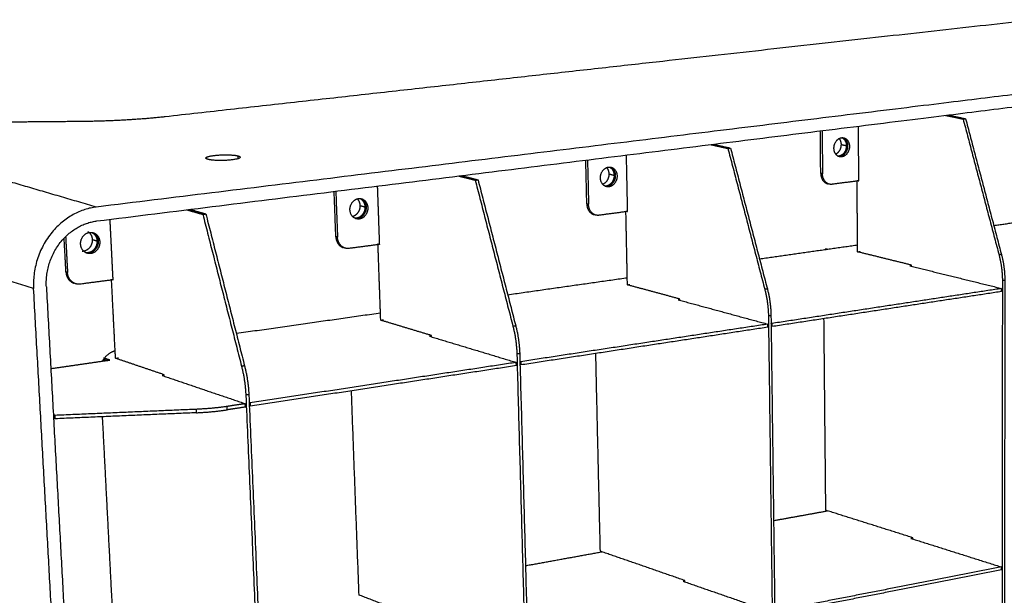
# Model space of a CAD drawing. Header units: millimetres. Extents: x 15867 to 16867, y -4769 to -3769.
# Tile 3 of 13: x 16027 to 16204, y -4378 to -4275. Entities that reach past the tile are written whole.
import ezdxf

# ---------------------------------------------------------------- set-up
doc = ezdxf.new("R2010")
doc.units = ezdxf.units.MM
doc.layers.add('ROXX NEO mini i_Grid', color=7, linetype='Continuous', true_color=0x000000)

msp = doc.modelspace()

# ---------------------------------------------------------------- linework, layer by layer
at = {"layer": 'ROXX NEO mini i_Grid', "color": 18, "true_color": 0x000000}
for points, weights in [([(16209.53, -4274.94), (16136.23, -4283.11), (16053.01, -4292.39)], [876.208058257, 824.027338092, 771.846617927]), ([(16209.53, -4274.94), (16136.23, -4283.11), (16053.01, -4292.39)], [876.208058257, 824.027338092, 771.846617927]), ([(16053.01, -4292.39), (16045.97, -4293.17), (16037.98, -4293.24)], [771.846617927, 732.203266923, 767.376223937]), ([(16053.01, -4292.39), (16045.97, -4293.17), (16037.98, -4293.24)], [771.846617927, 732.203266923, 767.376223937]), ([(16037.98, -4293.24), (16028.71, -4293.32), (16019.43, -4293.4)], [767.376223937, 766.959158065, 766.542092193]), ([(16037.98, -4293.24), (16028.71, -4293.32), (16019.43, -4293.4)], [767.376223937, 766.959158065, 766.542092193]), ([(16174.03, -4296.3), (16174.37, -4296.73), (16174.37, -4297.36)], [732.942602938, 725.999479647, 815.934043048]), ([(16174.03, -4296.3), (16174.37, -4296.73), (16174.37, -4297.36)], [732.942602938, 725.999479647, 815.934043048]), ([(16132.28, -4301.53), (16132.67, -4301.98), (16132.68, -4302.65)], [712.350905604, 700.590056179, 788.381135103]), ([(16132.28, -4301.53), (16132.67, -4301.98), (16132.68, -4302.65)], [712.350905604, 700.590056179, 788.381135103]), ([(16087.49, -4307.13), (16087.95, -4307.6), (16087.98, -4308.33)], [693.115880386, 674.646693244, 760.828227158]), ([(16087.49, -4307.13), (16087.95, -4307.6), (16087.98, -4308.33)], [693.115880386, 674.646693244, 760.828227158]), ([(16039.14, -4313), (16039.86, -4313.48), (16039.91, -4314.43)], [687.755544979, 634.792853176, 733.275319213]), ([(16039.14, -4313), (16039.86, -4313.48), (16039.91, -4314.43)], [687.755544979, 634.792853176, 733.275319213]), ([(16039.44, -4313.16), (16039.77, -4313.12), (16040.08, -4313.21)], [730.105007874, 717.522478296, 730.482701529]), ([(16039.44, -4313.16), (16039.77, -4313.12), (16040.08, -4313.21)], [730.105007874, 717.522478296, 730.482701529]), ([(16171.64, -4363.07), (16171.47, -4345.96), (16171.31, -4328.65)], [841.05262723, 836.375564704, 831.698502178]), ([(16171.64, -4363.07), (16171.47, -4345.96), (16171.31, -4328.65)], [841.05262723, 836.375564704, 831.698502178]), ([(16161.96, -4330.08), (16161.89, -4330.06), (16161.82, -4330.04)], [764.06437735, 764.14383862, 764.22329989]), ([(16161.96, -4330.08), (16161.89, -4330.06), (16161.82, -4330.04)], [764.06437735, 764.14383862, 764.22329989]), ([(16131.15, -4370.43), (16130.74, -4352.77), (16130.33, -4334.91)], [813.499719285, 808.822077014, 804.144434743]), ([(16131.15, -4370.43), (16130.74, -4352.77), (16130.33, -4334.91)], [813.499719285, 808.822077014, 804.144434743]), ([(16116.87, -4336.97), (16116.8, -4336.95), (16116.72, -4336.92)], [736.511469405, 736.600405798, 736.689342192]), ([(16116.87, -4336.97), (16116.8, -4336.95), (16116.72, -4336.92)], [736.511469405, 736.600405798, 736.689342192]), ([(16087.82, -4378.3), (16087.14, -4360.07), (16086.45, -4341.62)], [785.94681134, 781.269748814, 776.592686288]), ([(16087.82, -4378.3), (16087.14, -4360.07), (16086.45, -4341.62)], [785.94681134, 781.269748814, 776.592686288]), ([(16068.28, -4344.39), (16068.2, -4344.37), (16068.13, -4344.34)], [708.95856146, 709.050978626, 709.143395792]), ([(16068.28, -4344.39), (16068.2, -4344.37), (16068.13, -4344.34)], [708.95856146, 709.050978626, 709.143395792]), ([(16162.29, -4364.92), (16167.14, -4364.04), (16171.94, -4363.17)], [834.566768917, 837.93797339, 841.309177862]), ([(16162.29, -4364.92), (16167.14, -4364.04), (16171.94, -4363.17)], [834.566768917, 837.93797339, 841.309177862]), ([(16117.72, -4373.02), (16124.64, -4371.77), (16131.48, -4370.52)], [804.79650293, 809.277651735, 813.75880054]), ([(16117.72, -4373.02), (16124.64, -4371.77), (16131.48, -4370.52)], [804.79650293, 809.277651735, 813.75880054])]:
    msp.add_rational_spline(points, weights, degree=2, dxfattribs=at)
at = {"layer": 'ROXX NEO mini i_Grid', "color": 18, "lineweight": -3, "true_color": 0x000000}
for points, weights in [([(16288.88, -4278.16), (16177.57, -4291.81), (16040.63, -4308.6)], [854.89988386, 774.907570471, 694.915257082]), ([(16040.76, -4311.1), (16177.58, -4294.06), (16288.82, -4280.21)], [695.473239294, 775.465552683, 855.457866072]), ([(16193.12, -4292.13), (16194.7, -4292.46), (16196.29, -4292.79)], [795.096314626, 793.324516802, 791.552718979]), ([(16193.55, -4292.08), (16195.13, -4292.4), (16196.73, -4292.73)], [795.398672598, 793.623829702, 791.848986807]), ([(16196.29, -4292.79), (16196.51, -4292.76), (16196.73, -4292.73)], [791.552718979, 791.700852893, 791.848986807]), ([(16196.29, -4292.79), (16199.51, -4304.98), (16202.74, -4317.2)], [791.552718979, 790.908803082, 790.264887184]), ([(16196.73, -4292.73), (16199.95, -4304.92), (16203.17, -4317.13)], [791.848986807, 791.205070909, 790.561155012]), ([(16177.57, -4303.89), (16177.53, -4298.98), (16177.5, -4294.06)], [816.957938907, 815.675027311, 814.392115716]), ([(16040.63, -4308.6), (16017.43, -4301.82), (15996.09, -4295.58)], [694.915257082, 725.142806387, 755.370355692]), ([(16170.72, -4302.54), (16170.69, -4298.74), (16170.65, -4294.93)], [812.333783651, 811.345861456, 810.357939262]), ([(16170.97, -4294.89), (16171.01, -4298.75), (16171.04, -4302.61)], [809.951808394, 810.953873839, 811.955939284]), ([(16174.47, -4296.15), (16174.66, -4296.13), (16174.85, -4296.17)], [812.76373171, 805.400538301, 813.034597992]), ([(16174.53, -4296.1), (16174.69, -4296.13), (16174.85, -4296.17)], [742.175180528, 742.002803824, 741.830427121]), ([(16174.57, -4296.15), (16175.32, -4296.53), (16175.33, -4297.57)], [767.764643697, 676.384954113, 814.800509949]), ([(16150.96, -4297.38), (16152.51, -4297.73), (16154.06, -4298.08)], [767.549496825, 765.77465393, 763.999811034]), ([(16151.43, -4297.32), (16152.98, -4297.67), (16154.53, -4298.02)], [767.845764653, 766.070921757, 764.296078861]), ([(16154.06, -4298.08), (16154.3, -4298.05), (16154.53, -4298.02)], [763.999811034, 764.147944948, 764.296078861]), ([(16154.06, -4298.08), (16157.37, -4310.72), (16160.67, -4323.38)], [763.999811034, 763.355895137, 762.711979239]), ([(16154.53, -4298.02), (16157.83, -4310.66), (16161.14, -4323.31)], [764.296078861, 763.652162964, 763.008247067]), ([(16174.37, -4297.36), (16174.85, -4297.47), (16175.33, -4297.57)], [815.934043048, 815.367276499, 814.800509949]), ([(16060.73, -4300.05), (16060.34, -4299.94), (16060.33, -4299.81)], [733.488670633, 710.72086592, 734.609336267]), ([(16060.33, -4299.89), (16060.33, -4299.85), (16060.33, -4299.81)], [639.54158978, 639.533472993, 639.525356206]), ([(16066.11, -4299.91), (16066.1, -4299.66), (16066.09, -4299.41)], [736.627359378, 736.568980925, 736.510602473]), ([(16066.09, -4299.41), (16066.48, -4299.52), (16066.49, -4299.65)], [736.510602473, 712.038472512, 735.373233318]), ([(16136.05, -4309.4), (16135.94, -4304.34), (16135.84, -4299.26)], [789.405030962, 788.123974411, 786.842917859]), ([(16174.12, -4299.57), (16173.96, -4299.53), (16173.8, -4299.5)], [740.900662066, 741.072749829, 741.244837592]), ([(16174.18, -4299.51), (16173.99, -4299.54), (16173.8, -4299.5)], [814.034347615, 806.040877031, 813.756834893]), ([(16174.5, -4299.58), (16174.31, -4299.61), (16174.12, -4299.57)], [813.656503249, 805.666681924, 813.378990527]), ([(16128.72, -4308.03), (16128.63, -4304.1), (16128.53, -4300.16)], [784.780875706, 783.791396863, 782.80191802]), ([(16128.84, -4300.13), (16128.94, -4304.13), (16129.03, -4308.11)], [782.398900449, 783.400965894, 784.403031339]), ([(16132.62, -4301.42), (16132.85, -4301.4), (16133.06, -4301.45)], [785.210823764, 776.575348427, 785.510218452]), ([(16132.79, -4301.41), (16133.59, -4301.81), (16133.62, -4302.88)], [746.662474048, 656.65572824, 787.247602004]), ([(16105.68, -4303.02), (16107.18, -4303.39), (16108.68, -4303.77)], [739.993883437, 738.220393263, 736.446903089]), ([(16106.19, -4302.96), (16107.68, -4303.33), (16109.18, -4303.71)], [740.285098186, 738.514134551, 736.743170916]), ([(16132.68, -4302.65), (16133.15, -4302.77), (16133.62, -4302.88)], [788.381135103, 787.814368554, 787.247602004]), ([(16170.72, -4302.54), (16170.74, -4304.14), (16171.99, -4304.42)], [812.333783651, 651.185958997, 813.717459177]), ([(16171.04, -4302.61), (16170.88, -4302.57), (16170.72, -4302.54)], [811.955939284, 812.144861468, 812.333783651]), ([(16172.31, -4304.5), (16171.06, -4304.21), (16171.04, -4302.61)], [813.339614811, 650.883225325, 811.955939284]), ([(16091.52, -4315.31), (16091.34, -4310.08), (16091.15, -4304.83)], [761.852123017, 760.571066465, 759.290009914]), ([(16108.68, -4303.77), (16108.93, -4303.74), (16109.18, -4303.71)], [736.446903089, 736.595037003, 736.743170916]), ([(16108.68, -4303.77), (16112.06, -4316.89), (16115.46, -4330.03)], [736.446903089, 735.802987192, 735.159071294]), ([(16109.18, -4303.71), (16112.57, -4316.82), (16115.96, -4329.96)], [736.743170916, 736.099255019, 735.455339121]), ([(16132.7, -4304.97), (16132.47, -4305), (16132.25, -4304.94)], [786.103595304, 776.753375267, 785.796869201]), ([(16172.8, -4304.52), (16172.55, -4304.55), (16172.31, -4304.5)], [813.698992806, 805.116405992, 813.339614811]), ([(16177.57, -4303.89), (16175.19, -4304.2), (16172.8, -4304.52)], [816.957938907, 815.328465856, 813.698992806]), ([(16177.35, -4316.65), (16177.3, -4310.24), (16177.25, -4303.81)], [820.711575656, 819.023679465, 817.335783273]), ([(16177.25, -4303.81), (16177.41, -4303.85), (16177.57, -4303.89)], [817.335783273, 817.14686109, 816.957938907]), ([(16083.65, -4313.93), (16083.5, -4309.87), (16083.35, -4305.8)], [757.22796776, 756.240045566, 755.252123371]), ([(16083.64, -4305.76), (16083.8, -4309.89), (16083.95, -4314.02)], [754.845992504, 755.848057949, 756.850123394]), ([(16087.95, -4307.03), (16087.96, -4307.04), (16087.97, -4307.04)], [681.616303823, 681.605407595, 681.594511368]), ([(16040.63, -4308.6), (16028.65, -4310.07), (16029.38, -4323.26)], [694.915257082, 486.979937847, 691.623039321]), ([(16087.73, -4307.08), (16087.99, -4307.04), (16088.25, -4307.11)], [757.657915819, 747.346557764, 757.992183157]), ([(16087.98, -4308.33), (16088.43, -4308.45), (16088.88, -4308.57)], [760.828227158, 760.261460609, 759.694694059]), ([(16088.02, -4307.08), (16088.84, -4307.51), (16088.88, -4308.57)], [721.642218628, 640.605186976, 759.694694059]), ([(16128.72, -4308.03), (16128.75, -4309.64), (16130.05, -4309.97)], [784.780875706, 635.888455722, 786.126689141]), ([(16129.03, -4308.11), (16128.87, -4308.07), (16128.72, -4308.03)], [784.403031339, 784.591953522, 784.780875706]), ([(16130.36, -4310.05), (16129.06, -4309.72), (16129.03, -4308.11)], [785.748844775, 635.582455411, 784.403031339]), ([(16029.38, -4323.26), (16006.54, -4315.83), (15985.54, -4309)], [691.623039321, 721.850588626, 752.078137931]), ([(16056.89, -4309.09), (16058.33, -4309.5), (16059.76, -4309.91)], [712.443680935, 710.668838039, 708.893995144]), ([(16057.44, -4309.02), (16058.87, -4309.43), (16060.31, -4309.84)], [712.739948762, 710.965105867, 709.190262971]), ([(16059.76, -4309.91), (16060.04, -4309.87), (16060.31, -4309.84)], [708.893995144, 709.042129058, 709.190262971]), ([(16059.76, -4309.91), (16063.24, -4323.54), (16066.72, -4337.2)], [708.893995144, 708.250079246, 707.606163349]), ([(16060.31, -4309.84), (16063.78, -4323.47), (16067.26, -4337.12)], [709.190262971, 708.546347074, 707.902431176]), ([(16130.94, -4310.08), (16130.65, -4310.12), (16130.36, -4310.05)], [786.146084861, 776.103313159, 785.748844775]), ([(16136.05, -4309.4), (16133.5, -4309.74), (16130.94, -4310.08)], [789.405030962, 787.775557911, 786.146084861]), ([(16136.01, -4322.58), (16135.88, -4315.96), (16135.74, -4309.32)], [793.158667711, 791.47077152, 789.782875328]), ([(16135.74, -4309.32), (16135.89, -4309.36), (16136.05, -4309.4)], [789.782875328, 789.593953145, 789.405030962]), ([(16201.82, -4311.91), (16208.96, -4310.89), (16216.02, -4309.89)], [838.065157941, 843.236385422, 848.407612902]), ([(16031.67, -4322.95), (16031.08, -4312.31), (16040.76, -4311.1)], [692.80811063, 488.212462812, 695.473239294]), ([(16043.66, -4321.67), (16043.38, -4316.25), (16043.11, -4310.81)], [734.299215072, 733.01815852, 731.737101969]), ([(16087.56, -4310.66), (16087.44, -4310.68), (16087.32, -4310.67)], [758.928531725, 754.090608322, 753.388592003]), ([(16087.86, -4310.75), (16087.58, -4310.78), (16087.32, -4310.71)], [758.550687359, 747.411843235, 758.208263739]), ([(16035.13, -4313.91), (16035.3, -4317.14), (16035.47, -4320.37)], [727.782420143, 728.539817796, 729.297215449]), ([(16039.83, -4313.16), (16040.72, -4313.6), (16040.77, -4314.69)], [702.536637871, 621.340387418, 732.141786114]), ([(16083.65, -4313.93), (16083.71, -4315.53), (16085.05, -4315.91)], [757.22796776, 621.354128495, 758.527541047]), ([(16083.95, -4314.02), (16083.8, -4313.97), (16083.65, -4313.93)], [756.850123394, 757.039045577, 757.22796776]), ([(16085.35, -4315.99), (16084.01, -4315.61), (16083.95, -4314.02)], [758.14969668, 621.044242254, 756.850123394]), ([(16035.19, -4320.28), (16035.03, -4317.23), (16034.86, -4314.18)], [729.675059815, 728.959660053, 728.24426029]), ([(16039.91, -4314.43), (16040.34, -4314.56), (16040.77, -4314.69)], [733.275319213, 732.708552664, 732.141786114]), ([(16091.52, -4315.31), (16088.79, -4315.68), (16086.04, -4316.04)], [761.852123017, 760.222649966, 758.593176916]), ([(16091.71, -4328.93), (16091.47, -4322.1), (16091.22, -4315.23)], [765.605759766, 763.917863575, 762.229967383]), ([(16091.22, -4315.23), (16091.37, -4315.27), (16091.52, -4315.31)], [762.229967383, 762.0410452, 761.852123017]), ([(16159.75, -4317.9), (16168.62, -4316.64), (16177.37, -4315.39)], [808.866199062, 814.854400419, 820.842601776]), ([(16039.64, -4316.96), (16039.31, -4317), (16038.99, -4316.9)], [730.997779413, 717.439913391, 730.610925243]), ([(16039.35, -4316.87), (16039.19, -4316.89), (16039.04, -4316.88)], [731.37562378, 724.874808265, 724.516073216]), ([(16086.04, -4316.04), (16085.69, -4316.09), (16085.35, -4315.99)], [758.593176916, 746.631760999, 758.14969668]), ([(16171.6, -4316.07), (16171.79, -4316.11), (16171.98, -4316.16)], [827.808561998, 827.577462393, 827.346362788]), ([(16177.35, -4316.65), (16177.56, -4316.62), (16177.78, -4316.58)], [820.711575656, 820.85970957, 821.007843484]), ([(16187.02, -4319.03), (16182.15, -4317.83), (16177.35, -4316.65)], [809.414029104, 815.06280238, 820.711575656]), ([(16203.17, -4317.13), (16202.96, -4317.16), (16202.74, -4317.2)], [790.561155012, 790.413021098, 790.264887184]), ([(16202.74, -4317.2), (16203.34, -4319.49), (16203.34, -4321.84)], [790.264887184, 772.496675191, 790.743812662]), ([(16203.17, -4317.13), (16203.78, -4319.42), (16203.78, -4321.78)], [790.561155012, 772.786326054, 791.04008049]), ([(16187.02, -4319.11), (16186.86, -4319.14), (16186.7, -4319.16)], [809.811855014, 809.702779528, 809.593704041]), ([(16186.7, -4319.16), (16194.86, -4321.17), (16203.21, -4323.23)], [809.593704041, 800.29873263, 791.003761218]), ([(16187.02, -4319.24), (16187.02, -4319.13), (16187.02, -4319.03)], [809.469185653, 809.441607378, 809.414029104]), ([(16035.19, -4320.28), (16035.27, -4321.85), (16036.63, -4322.29)], [729.675059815, 607.784622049, 730.917135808]), ([(16035.47, -4320.37), (16035.33, -4320.32), (16035.19, -4320.28)], [729.297215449, 729.486137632, 729.675059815]), ([(16036.92, -4322.38), (16035.56, -4321.95), (16035.47, -4320.37)], [730.539291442, 607.470055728, 729.297215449]), ([(16031.67, -4322.95), (16036.05, -4403.22), (16040.21, -4479.44)], [692.80811063, 711.221523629, 729.634936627]), ([(16037.76, -4322.45), (16037.33, -4322.51), (16036.92, -4322.38)], [731.040268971, 716.486520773, 730.539291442]), ([(16043.66, -4321.67), (16040.72, -4322.06), (16037.76, -4322.45)], [734.299215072, 732.669742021, 731.040268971]), ([(16044.09, -4335.77), (16043.73, -4328.69), (16043.37, -4321.58)], [738.052851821, 736.364955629, 734.677059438]), ([(16043.37, -4321.58), (16043.51, -4321.62), (16043.66, -4321.67)], [734.677059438, 734.488137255, 734.299215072]), ([(16114.52, -4324.35), (16125.35, -4322.8), (16136, -4321.29)], [779.657967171, 786.459116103, 793.260265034]), ([(16136.01, -4322.58), (16136.24, -4322.54), (16136.47, -4322.51)], [793.158667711, 793.306801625, 793.454935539]), ([(16145.43, -4325.13), (16140.69, -4323.84), (16136.01, -4322.58)], [781.861121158, 787.509894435, 793.158667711]), ([(16203.34, -4321.84), (16203.3, -4373.49), (16203.27, -4423.45)], [790.743812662, 804.135475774, 817.527138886]), ([(16203.78, -4321.78), (16203.56, -4321.81), (16203.34, -4321.84)], [791.04008049, 790.891946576, 790.743812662]), ([(16203.78, -4321.78), (16203.73, -4373.41), (16203.69, -4423.35)], [791.04008049, 804.431743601, 817.823406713]), ([(16038.06, -4479.98), (16033.83, -4403.65), (16029.38, -4323.26)], [728.449865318, 710.036452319, 691.623039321]), ([(16161.14, -4323.31), (16160.91, -4323.35), (16160.67, -4323.38)], [763.008247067, 762.860113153, 762.711979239]), ([(16160.67, -4323.38), (16161.29, -4325.76), (16161.33, -4328.19)], [762.711979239, 745.559145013, 763.190904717]), ([(16161.14, -4323.31), (16161.76, -4325.69), (16161.79, -4328.12)], [763.008247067, 745.848795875, 763.487172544]), ([(16203.21, -4323.23), (16182.94, -4326.32), (16161.95, -4329.52)], [791.003761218, 777.464321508, 763.924881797]), ([(16203.21, -4323.78), (16182.94, -4326.87), (16161.96, -4330.08)], [791.143256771, 777.603817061, 764.06437735]), ([(16203.21, -4323.78), (16203.21, -4323.5), (16203.21, -4323.23)], [791.143256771, 791.073508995, 791.003761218]), ([(16145.44, -4325.21), (16145.27, -4325.24), (16145.11, -4325.26)], [782.25388414, 782.147340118, 782.040796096]), ([(16145.11, -4325.26), (16153.06, -4327.42), (16161.2, -4329.63)], [782.040796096, 772.745824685, 763.450853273]), ([(16145.44, -4325.35), (16145.44, -4325.24), (16145.43, -4325.13)], [781.91769762, 781.889409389, 781.861121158]), ([(16065.81, -4331.28), (16078.86, -4329.42), (16091.66, -4327.6)], [750.475398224, 758.081397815, 765.687397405]), ([(16161.79, -4328.12), (16161.56, -4328.16), (16161.33, -4328.19)], [763.487172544, 763.339038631, 763.190904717]), ([(16161.33, -4328.19), (16162.01, -4381.57), (16162.67, -4433.13)], [763.190904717, 776.582567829, 789.974230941]), ([(16161.79, -4328.12), (16162.47, -4381.48), (16163.12, -4433.03)], [763.487172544, 776.878835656, 790.270498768]), ([(16091.71, -4328.93), (16091.95, -4328.9), (16092.2, -4328.86)], [765.605759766, 765.75389368, 765.902027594]), ([(16100.81, -4331.67), (16096.22, -4330.29), (16091.71, -4328.93)], [754.308213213, 759.95698649, 765.605759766]), ([(16115.96, -4329.96), (16115.71, -4330), (16115.46, -4330.03)], [735.455339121, 735.307205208, 735.159071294]), ([(16115.46, -4330.03), (16116.09, -4332.5), (16116.16, -4335.02)], [735.159071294, 718.621614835, 735.637996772]), ([(16115.96, -4329.96), (16116.6, -4332.43), (16116.67, -4334.94)], [735.455339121, 718.911265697, 735.934264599]), ([(16161.2, -4329.63), (16139.43, -4332.95), (16116.86, -4336.38)], [763.450853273, 749.911413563, 736.371973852]), ([(16161.21, -4330.19), (16161.21, -4329.91), (16161.2, -4329.63)], [763.590348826, 763.52060105, 763.450853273]), ([(16161.95, -4329.52), (16161.88, -4329.5), (16161.81, -4329.48)], [763.924881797, 764.004343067, 764.083804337]), ([(16161.95, -4329.52), (16161.96, -4329.8), (16161.96, -4330.08)], [763.924881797, 763.994629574, 764.06437735]), ([(16100.81, -4331.76), (16100.65, -4331.79), (16100.48, -4331.81)], [754.68745758, 754.587672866, 754.487888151]), ([(16100.82, -4331.91), (16100.81, -4331.79), (16100.81, -4331.67)], [754.366548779, 754.337380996, 754.308213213]), ([(16161.21, -4330.19), (16139.44, -4333.52), (16116.87, -4336.97)], [763.590348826, 750.050909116, 736.511469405]), ([(16100.48, -4331.81), (16108.17, -4334.13), (16116.05, -4336.51)], [754.487888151, 745.19291674, 735.897945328]), ([(16041.78, -4336.27), (16042.55, -4334.79), (16044.02, -4334.4)], [635.322851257, 607.449695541, 709.00174629]), ([(16116.67, -4334.94), (16116.41, -4334.98), (16116.16, -4335.02)], [735.934264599, 735.786130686, 735.637996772]), ([(16116.16, -4335.02), (16117.68, -4390.24), (16119.14, -4443.51)], [735.637996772, 749.029659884, 762.421322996]), ([(16116.67, -4334.94), (16118.17, -4390.14), (16119.63, -4443.4)], [735.934264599, 749.325927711, 762.717590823]), ([(16032.49, -4337.61), (16037.78, -4336.85), (16043.04, -4336.09)], [731.671158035, 734.586661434, 737.502164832]), ([(16041.91, -4335.68), (16041.99, -4335.71), (16042.08, -4335.74)], [742.232219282, 742.116191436, 742.000163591]), ([(16041.92, -4336.29), (16041.92, -4336.11), (16041.91, -4335.94)], [739.15303785, 739.111314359, 739.069590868]), ([(16041.94, -4335.95), (16042.25, -4336.05), (16042.56, -4336.16)], [741.192333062, 740.776330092, 740.360327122]), ([(16043.04, -4336.09), (16042.56, -4335.93), (16042.09, -4335.77)], [737.502164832, 738.127775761, 738.753386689]), ([(16044.09, -4335.77), (16044.36, -4335.73), (16044.62, -4335.69)], [738.052851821, 738.200985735, 738.349119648]), ([(16052.8, -4338.72), (16048.41, -4337.23), (16044.09, -4335.77)], [726.755305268, 732.404078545, 738.052851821]), ([(16116.05, -4336.51), (16092.6, -4340.08), (16068.25, -4343.79)], [735.897945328, 722.358505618, 708.819065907]), ([(16116.07, -4337.09), (16092.62, -4340.67), (16068.28, -4344.39)], [736.037440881, 722.498001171, 708.95856146]), ([(16116.07, -4337.09), (16116.06, -4336.8), (16116.05, -4336.51)], [736.037440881, 735.967693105, 735.897945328]), ([(16116.86, -4336.38), (16116.8, -4336.37), (16116.73, -4336.35)], [736.371973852, 736.44270967, 736.513445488]), ([(16116.86, -4336.38), (16116.86, -4336.68), (16116.87, -4336.97)], [736.371973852, 736.441721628, 736.511469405]), ([(16052.84, -4338.8), (16052.66, -4338.83), (16052.47, -4338.86)], [727.14298188, 727.038981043, 726.934980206]), ([(16052.47, -4338.86), (16059.83, -4341.36), (16067.39, -4343.92)], [726.934980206, 717.640008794, 708.345037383]), ([(16052.81, -4338.97), (16052.8, -4338.84), (16052.8, -4338.72)], [726.815877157, 726.785591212, 726.755305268]), ([(16067.26, -4337.12), (16066.99, -4337.16), (16066.72, -4337.2)], [707.902431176, 707.754297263, 707.606163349]), ([(16066.72, -4337.2), (16067.37, -4339.77), (16067.48, -4342.38)], [707.606163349, 691.684084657, 708.085088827]), ([(16067.26, -4337.12), (16067.91, -4339.69), (16068.03, -4342.3)], [707.902431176, 691.973735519, 708.381356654]), ([(16068.03, -4342.3), (16067.75, -4342.34), (16067.48, -4342.38)], [708.381356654, 708.23322274, 708.085088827]), ([(16067.48, -4342.38), (16069.96, -4399.57), (16072.35, -4454.67)], [708.085088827, 721.476751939, 734.86841505]), ([(16068.03, -4342.3), (16070.49, -4399.46), (16072.87, -4454.54)], [708.381356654, 721.773019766, 735.164682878]), ([(16067.39, -4343.92), (16065.76, -4344.17), (16064.13, -4344.42)], [708.345037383, 707.459397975, 706.573758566]), ([(16067.41, -4344.53), (16067.4, -4344.22), (16067.39, -4343.92)], [708.484532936, 708.41478516, 708.345037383]), ([(16068.25, -4343.79), (16068.18, -4343.76), (16068.1, -4343.73)], [708.819065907, 708.915292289, 709.01151867]), ([(16068.25, -4343.79), (16068.27, -4344.09), (16068.28, -4344.39)], [708.819065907, 708.888813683, 708.95856146]), ([(16033.24, -4346.03), (16033.08, -4345.97), (16032.92, -4345.91)], [700.881145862, 701.082999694, 701.284853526]), ([(16058.57, -4344.94), (16045.94, -4345.48), (16033.24, -4346.03)], [704.721660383, 702.801403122, 700.881145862]), ([(16058.6, -4345.55), (16045.97, -4346.09), (16033.27, -4346.64)], [704.861155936, 702.940898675, 701.020641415]), ([(16064.13, -4344.42), (16061.54, -4344.81), (16058.57, -4344.94)], [706.573758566, 686.310828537, 704.721660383]), ([(16058.57, -4344.94), (16058.58, -4345.24), (16058.6, -4345.55)], [704.721660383, 704.791408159, 704.861155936]), ([(16058.6, -4345.55), (16061.57, -4345.42), (16064.15, -4345.02)], [704.861155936, 686.446592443, 706.713254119]), ([(16064.15, -4345.02), (16064.14, -4344.72), (16064.13, -4344.42)], [706.713254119, 706.643506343, 706.573758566]), ([(16067.41, -4344.53), (16065.78, -4344.78), (16064.15, -4345.02)], [708.484532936, 707.598893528, 706.713254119]), ([(16033.27, -4346.64), (16033.12, -4346.58), (16032.96, -4346.53)], [701.020641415, 701.220033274, 701.419425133]), ([(16033.27, -4346.64), (16033.26, -4346.33), (16033.24, -4346.03)], [701.020641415, 700.950893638, 700.881145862]), ([(16044.01, -4389.78), (16042.89, -4368.18), (16041.76, -4346.27)], [749.88091113, 744.579215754, 739.277520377]), ([(16187.24, -4368), (16179.35, -4365.51), (16171.64, -4363.07)], [822.387115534, 831.719871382, 841.05262723]), ([(16187.25, -4368.06), (16187.09, -4368.09), (16186.92, -4368.12)], [822.797489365, 822.682139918, 822.566790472]), ([(16186.92, -4368.12), (16194.96, -4370.66), (16203.18, -4373.26)], [822.566790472, 813.271819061, 803.976847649]), ([(16187.24, -4368.21), (16187.24, -4368.1), (16187.24, -4368)], [822.442791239, 822.414953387, 822.387115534]), ([(16146.34, -4375.7), (16138.66, -4373.03), (16131.15, -4370.43)], [794.834207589, 804.166963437, 813.499719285]), ([(16203.18, -4373.26), (16183.24, -4377.15), (16162.6, -4381.18)], [803.976847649, 790.437407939, 776.897968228]), ([(16203.17, -4373.78), (16183.24, -4377.69), (16162.61, -4381.72)], [804.116343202, 790.576903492, 777.037463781]), ([(16203.17, -4373.78), (16203.17, -4373.52), (16203.18, -4373.26)], [804.116343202, 804.046595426, 803.976847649]), ([(16146.34, -4375.76), (16146.18, -4375.79), (16146.02, -4375.82)], [795.224344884, 795.119113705, 795.013882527]), ([(16146.02, -4375.82), (16153.85, -4378.54), (16161.87, -4381.32)], [795.013882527, 785.718911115, 776.423939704]), ([(16146.35, -4375.93), (16146.34, -4375.81), (16146.34, -4375.7)], [794.895249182, 794.864728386, 794.834207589]), ([(16102.5, -4383.95), (16095.07, -4381.09), (16087.82, -4378.3)], [767.281299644, 776.614055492, 785.94681134])]:
    msp.add_rational_spline(points, weights, degree=2, dxfattribs=at)
for points, weights, knots in [([(16174.12, -4299.57), (16172.95, -4299.31), (16173.11, -4297.81), (16173.26, -4296.31), (16174.47, -4296.15)], [813.378990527, 613.044385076, 812.209326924, 612.636677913, 812.76373171], [0.445103, 0.445103, 0.445103, 2.735826, 2.735826, 5.026548, 5.026548, 5.026548]), ([(16174.53, -4296.1), (16175.7, -4296.35), (16175.54, -4297.86), (16175.39, -4299.36), (16174.18, -4299.51)], [813.412442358, 613.568641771, 814.587748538, 613.981330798, 814.034347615], [-4.591733, -4.591733, -4.591733, -2.295866, -2.295866, 0, 0, 0]), ([(16174.85, -4296.17), (16176.02, -4296.42), (16175.87, -4297.93), (16175.71, -4299.43), (16174.5, -4299.58)], [813.034597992, 613.283943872, 814.209904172, 613.696632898, 813.656503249], [0.434815, 0.434815, 0.434815, 2.730682, 2.730682, 5.026548, 5.026548, 5.026548]), ([(16175.33, -4297.57), (16175.34, -4298.43), (16174.79, -4299.01), (16174.39, -4299.44), (16173.88, -4299.47)], [814.800509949, 729.488635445, 814.779766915, 750.091865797, 782.597212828], [0, 0, 0, 1.479189, 1.479189, 2.595363, 2.595363, 2.595363]), ([(16060.33, -4299.81), (16060.31, -4299.42), (16062.61, -4299.26), (16064.91, -4299.1), (16066.09, -4299.41)], [734.609336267, 582.188488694, 737.242967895, 583.391062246, 736.510602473], [1.287495, 1.287495, 1.287495, 4.649278, 4.649278, 8.011061, 8.011061, 8.011061]), ([(16066.49, -4299.65), (16066.51, -4300.04), (16064.2, -4300.2), (16061.9, -4300.36), (16060.73, -4300.05)], [735.373233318, 580.609551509, 732.752928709, 579.419133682, 733.488670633], [1.305105, 1.305105, 1.305105, 4.658083, 4.658083, 8.011061, 8.011061, 8.011061]), ([(16132.25, -4304.94), (16131.02, -4304.64), (16131.18, -4303.11), (16131.34, -4301.59), (16132.62, -4301.42)], [785.796869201, 595.854475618, 784.652140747, 595.468483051, 785.210823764], [0.490202, 0.490202, 0.490202, 2.758375, 2.758375, 5.026548, 5.026548, 5.026548]), ([(16133.04, -4301.48), (16133.95, -4301.97), (16133.83, -4303.2), (16133.67, -4304.73), (16132.39, -4304.89)], [735.803513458, 626.268589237, 787.039069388, 596.76370061, 786.48143967], [-4.191114, -4.191114, -4.191114, -2.273823, -2.273823, 0, 0, 0]), ([(16133.06, -4301.45), (16134.3, -4301.74), (16134.14, -4303.27), (16133.98, -4304.8), (16132.7, -4304.97)], [785.510218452, 596.085883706, 786.661225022, 596.477298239, 786.103595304], [0.478901, 0.478901, 0.478901, 2.752725, 2.752725, 5.026548, 5.026548, 5.026548]), ([(16133.62, -4302.88), (16133.64, -4303.78), (16133.04, -4304.38), (16132.58, -4304.86), (16131.99, -4304.85)], [787.247602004, 702.338735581, 787.219889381, 719.09749827, 759.241769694], [0, 0, 0, 1.501738, 1.501738, 2.700575, 2.700575, 2.700575]), ([(16087.32, -4310.71), (16086.03, -4310.36), (16086.2, -4308.8), (16086.38, -4307.25), (16087.73, -4307.08)], [758.208263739, 579.125850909, 757.094295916, 578.766002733, 757.657915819], [0.545082, 0.545082, 0.545082, 2.785815, 2.785815, 5.026548, 5.026548, 5.026548]), ([(16088.88, -4308.57), (16088.91, -4309.52), (16088.26, -4310.15), (16087.73, -4310.66), (16087.07, -4310.61)], [759.694694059, 674.796952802, 759.658253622, 689.601569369, 734.025993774], [0, 0, 0, 1.529178, 1.529178, 2.78455, 2.78455, 2.78455]), ([(16088.24, -4307.14), (16089.22, -4307.66), (16089.08, -4308.93), (16088.91, -4310.49), (16087.56, -4310.66)], [714.246813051, 605.595555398, 759.491051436, 580.003053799, 758.928531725], [-4.169678, -4.169678, -4.169678, -2.246993, -2.246993, 0, 0, 0]), ([(16088.25, -4307.11), (16089.55, -4307.46), (16089.38, -4309.02), (16089.21, -4310.57), (16087.86, -4310.75)], [757.992183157, 579.348810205, 759.11320707, 579.714595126, 758.550687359], [0.532562, 0.532562, 0.532562, 2.779555, 2.779555, 5.026548, 5.026548, 5.026548]), ([(16038.99, -4316.9), (16037.64, -4316.49), (16037.83, -4314.91), (16038.02, -4313.34), (16039.44, -4313.16)], [730.610925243, 563.003068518, 729.535678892, 562.675190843, 730.105007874], [0.613135, 0.613135, 0.613135, 2.819842, 2.819842, 5.026548, 5.026548, 5.026548]), ([(16040.07, -4313.24), (16041.12, -4313.79), (16040.96, -4315.11), (16040.78, -4316.69), (16039.35, -4316.87)], [692.59363387, 585.698980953, 731.943814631, 563.843225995, 731.37562378], [-4.135785, -4.135785, -4.135785, -2.213713, -2.213713, 0, 0, 0]), ([(16040.08, -4313.21), (16041.44, -4313.62), (16041.25, -4315.2), (16041.06, -4316.77), (16039.64, -4316.96)], [730.482701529, 563.217825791, 731.565970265, 563.552244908, 730.997779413], [0.599122, 0.599122, 0.599122, 2.812835, 2.812835, 5.026548, 5.026548, 5.026548]), ([(16040.77, -4314.69), (16040.82, -4315.7), (16040.1, -4316.36), (16039.5, -4316.9), (16038.77, -4316.81)], [732.141786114, 646.717876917, 732.094150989, 660.495259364, 707.697959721], [0, 0, 0, 1.563205, 1.563205, 2.866471, 2.866471, 2.866471])]:
    msp.add_rational_spline(points, weights, degree=2, knots=knots, dxfattribs=at)
at = {"layer": 'ROXX NEO mini i_Grid', "color": 18, "true_color": 0x000000}
for points, weights, knots in [([(16174.37, -4297.36), (16174.38, -4298.21), (16173.83, -4298.8), (16173.64, -4299), (16173.41, -4299.12)], [815.934043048, 730.50320754, 815.913300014, 783.461636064, 775.436646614], [-5.026548, -5.026548, -5.026548, -3.547359, -3.547359, -2.98819, -2.98819, -2.98819]), ([(16174.37, -4297.36), (16174.38, -4298.21), (16173.83, -4298.8), (16173.64, -4299), (16173.41, -4299.12)], [815.934043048, 730.50320754, 815.913300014, 783.461636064, 775.436646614], [-5.026548, -5.026548, -5.026548, -3.547359, -3.547359, -2.98819, -2.98819, -2.98819]), ([(16132.68, -4302.65), (16132.7, -4303.55), (16132.11, -4304.16), (16131.88, -4304.39), (16131.6, -4304.51)], [788.381135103, 703.349720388, 788.35342248, 753.143736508, 746.815494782], [-5.026548, -5.026548, -5.026548, -3.52481, -3.52481, -2.906069, -2.906069, -2.906069]), ([(16132.68, -4302.65), (16132.7, -4303.55), (16132.11, -4304.16), (16131.88, -4304.39), (16131.6, -4304.51)], [788.381135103, 703.349720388, 788.35342248, 753.143736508, 746.815494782], [-5.026548, -5.026548, -5.026548, -3.52481, -3.52481, -2.906069, -2.906069, -2.906069]), ([(16087.98, -4308.33), (16088.01, -4309.28), (16087.36, -4309.91), (16087.05, -4310.2), (16086.68, -4310.31)], [760.828227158, 675.803504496, 760.791786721, 718.686140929, 717.87313517], [-5.026548, -5.026548, -5.026548, -3.49737, -3.49737, -2.743984, -2.743984, -2.743984]), ([(16087.98, -4308.33), (16088.01, -4309.28), (16087.36, -4309.91), (16087.05, -4310.2), (16086.68, -4310.31)], [760.828227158, 675.803504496, 760.791786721, 718.686140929, 717.87313517], [-5.026548, -5.026548, -5.026548, -3.49737, -3.49737, -2.743984, -2.743984, -2.743984]), ([(16039.91, -4314.43), (16039.96, -4315.44), (16039.24, -4316.1), (16038.73, -4316.55), (16038.1, -4316.56)], [733.275319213, 647.718828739, 733.227684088, 671.351988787, 698.06598497], [-5.026548, -5.026548, -5.026548, -3.463344, -3.463344, -2.338798, -2.338798, -2.338798]), ([(16039.91, -4314.43), (16039.96, -4315.44), (16039.24, -4316.1), (16038.73, -4316.55), (16038.1, -4316.56)], [733.275319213, 647.718828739, 733.227684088, 671.351988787, 698.06598497], [-5.026548, -5.026548, -5.026548, -3.463344, -3.463344, -2.338798, -2.338798, -2.338798])]:
    msp.add_rational_spline(points, weights, degree=2, knots=knots, dxfattribs=at)

doc.saveas('drawing.dxf')
